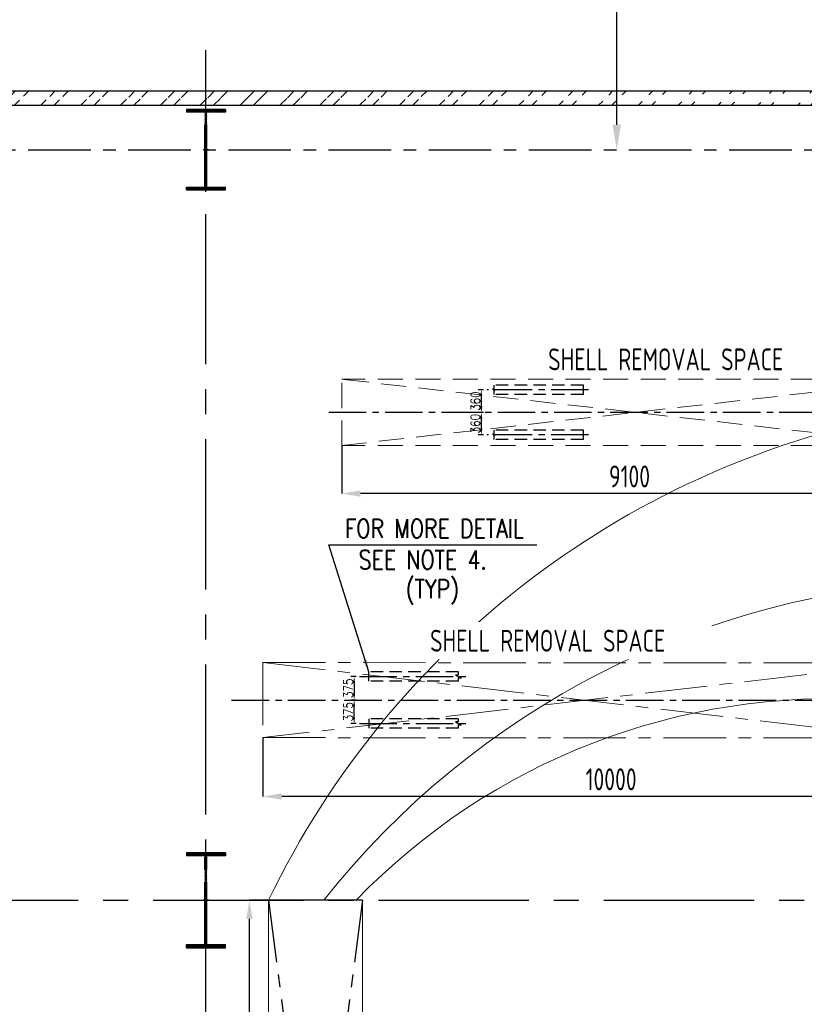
# Model space of a CAD drawing. Extents: x 18893 to 3351893, y -610358 to 406739.
# Tile 33 of 256: x 69056 to 81591, y 353262 to 369005. Entities that reach past the tile are written whole.
import ezdxf
from ezdxf.enums import TextEntityAlignment as Align

# ---------------------------------------------------------------- set-up
doc = ezdxf.new("R2010")
doc.units = 0
doc.header["$LTSCALE"] = 800
doc.header["$MEASUREMENT"] = 0
doc.set_wipeout_variables(frame=1)
for name, pattern in [('CENTER', [2, 1.25, -0.25, 0.25, -0.25]), ('CENTER2', [1.125, 0.75, -0.125, 0.125, -0.125]), ('DASHED', [0.75, 0.5, -0.25]), ('HIDDEN', [0.375, 0.25, -0.125]), ('HIDDENS', [0.25, 0.125, -0.125])]:
    doc.linetypes.add(name, pattern=pattern)
for name, color, linetype in [('CEN', 2, 'CENTER'), ('CL', 2, 'CENTER2'), ('COL', 1, 'CENTER'), ('GRID', 8, 'CENTER'), ('HATCH', 9, 'CONTINUOUS'), ('MECH_EQ', 6, 'CONTINUOUS'), ('WALL', 6, 'CONTINUOUS')]:
    doc.layers.add(name, color=color, linetype=linetype)
for name, color, linetype, lineweight in [('DIM', 4, 'CONTINUOUS', 13), ('EQUPT', 251, 'HIDDEN', 9), ('LOGO', 7, 'CONTINUOUS', 13), ('TEXT', 3, 'CONTINUOUS', 15)]:
    doc.layers.add(name, color=color, linetype=linetype, lineweight=lineweight)
doc.styles.add('ROMANC', font='romanc')
doc.styles.add('ROMANS', font='ISO9.shx', dxfattribs={"width": 0.8})
doc.styles.add('S1', font='SIMPLEX.SHX', dxfattribs={"height": 200})
doc.styles.add('S3', font='ROMANS1.SHX', dxfattribs={"width": 0.8})
doc.styles.get("Standard").update_dxf_attribs({"font": 'ISO9'})
doc.dimstyles.new('D100', dxfattribs={"dimscale": 100, "dimtxt": 2, "dimasz": 2, "dimexe": 1, "dimexo": 2, "dimgap": 1, "dimtad": 1, "dimdec": 0, "dimzin": 0, "dimdsep": 46, "dimtxsty": 'S3', "dimcen": 2, "dimdle": 1, "dimclrd": 9, "dimclre": 9, "dimclrt": 2, "dimadec": 0, "dimazin": 0, "dimtfac": 1, "dimtdec": 0, "dimtix": 1, "dimtmove": 2, "dimatfit": 3, "dimfxl": 0, "dimtolj": 1, "dimtzin": 0, "dimarcsym": 0})
doc.dimstyles.get("Standard").update_dxf_attribs({"dimtxt": 0.18, "dimasz": 0.18, "dimexe": 0.18, "dimexo": 0.0625, "dimgap": 0.09, "dimtad": 0, "dimtih": 1, "dimtoh": 1, "dimdec": 4, "dimzin": 0, "dimdsep": 46, "dimtxsty": 'Standard', "dimcen": 0.09, "dimadec": 0, "dimazin": 0, "dimtfac": 1, "dimtdec": 4, "dimtofl": 0, "dimtmove": 0, "dimatfit": 3, "dimfxl": 0, "dimtolj": 1, "dimtzin": 0, "dimarcsym": 0})
doc.dimstyles.new('STANDARD$0', dxfattribs={"dimtxt": 250, "dimasz": 200, "dimexe": 0, "dimexo": 0, "dimgap": 100, "dimtad": 1, "dimdec": 0, "dimzin": 0, "dimdsep": 46, "dimtxsty": 'S1', "dimcen": 0, "dimadec": 0, "dimazin": 0, "dimtfac": 1, "dimtdec": 0, "dimtmove": 2, "dimatfit": 3, "dimfxl": 0, "dimtolj": 1, "dimtzin": 0, "dimarcsym": 0})

# ---------------------------------------------------------------- blocks, each defined once
blk = doc.blocks.new('A$C1C927E47')
at = {"layer": 'COL'}
h = blk.add_hatch(dxfattribs=at)
h.set_pattern_fill('ANSI31', color=256, scale=100, style=0)
h.paths.add_polyline_path([(16, 0), (0, 0), (0, -710), (16, -710)])
h.paths.add_polyline_path([(16, 710), (0, 710), (0, 0), (16, 0)])
h.paths.add_polyline_path([(0, 710), (-16, 710), (-16, 0), (0, 0)])
h.paths.add_polyline_path([(0, 0), (-16, 0), (-16, -710), (0, -710)])
h.paths.add_polyline_path([(-310, -710), (-310, -760), (0, -760), (0, -710)])
h.paths.add_polyline_path([(310, -760), (310, -710), (0, -710), (0, -760)])
h.paths.add_polyline_path([(310, 710), (310, 760), (0, 760), (0, 710)])
h.paths.add_polyline_path([(-310, 760), (-310, 710), (0, 710), (0, 760)])
at = {"layer": 'COL', "color": 2}
for p, q in [((0, -792), (0, 792)), ((44, 0), (-44, 0))]:
    blk.add_line(p, q, dxfattribs=at)
at = {"layer": 'COL'}
for p, q in [((310, 760), (-310, 760)), ((-310, 760), (-310, 710)), ((310, 710), (-310, 710)), ((-16, -710), (-16, 710)), ((16, -710), (16, 710)), ((310, 760), (310, 710)), ((-310, -710), (310, -710)), ((-310, -760), (-310, -710)), ((-310, -760), (310, -760)), ((310, -760), (310, -710))]:
    blk.add_line(p, q, dxfattribs=at)
blk = doc.blocks.new('A$C14326149')
at = {"layer": 'COL'}
h = blk.add_hatch(dxfattribs=at)
h.set_pattern_fill('ANSI31', color=256, scale=100, style=0)
h.paths.add_polyline_path([(310, 640), (0, 640), (0, 600), (310, 600)])
h.paths.add_polyline_path([(0, 600), (0, 640), (-310, 640), (-310, 600)])
h.paths.add_polyline_path([(0, -640), (0, -600), (-310, -600), (-310, -640)])
h.paths.add_polyline_path([(0, -600), (0, -640), (310, -640), (310, -600)])
h.paths.add_polyline_path([(-16, 0), (0, 0), (0, 600), (-16, 600)])
h.paths.add_polyline_path([(0, 0), (16, 0), (16, 600), (0, 600)])
h.paths.add_polyline_path([(16, 0), (0, 0), (0, -600), (16, -600)])
h.paths.add_polyline_path([(-16, -600), (0, -600), (0, 0), (-16, 0)])
for p, q in [((310, 640), (-310, 640)), ((-310, 640), (-310, 600)), ((310, 640), (310, 600)), ((310, 600), (-310, 600)), ((-16, -600), (-16, 600)), ((16, -600), (16, 600)), ((-310, -600), (310, -600)), ((-310, -640), (-310, -600)), ((310, -640), (310, -600)), ((-310, -640), (310, -640))]:
    blk.add_line(p, q, dxfattribs=at)
at = {"layer": 'COL', "color": 2}
for p, q in [((0, -672), (0, 672)), ((44, 0), (-44, 0))]:
    blk.add_line(p, q, dxfattribs=at)
blk = doc.blocks.new('*D581')
at = {"layer": 'DIM', "color": 9, "lineweight": -2}
for p, q in [((82942, 358128), (82942, 356584)), ((72942, 357526), (72942, 356584)), ((82642, 356584), (73242, 356584))]:
    blk.add_line(p, q, dxfattribs=at)
at = {"layer": 'DIM', "color": 9}
for points in [[(73242, 356634), (73242, 356534), (72942, 356584)], [(82642, 356634), (82642, 356534), (82942, 356584)]]:
    blk.add_solid(points, dxfattribs=at)
at = {"layer": 'DIM', "insert": (78505, 356859), "char_height": 350, "attachment_point": 5, "style": 'ROMANS'}
blk.add_mtext('\\A1;10000', dxfattribs=at)
blk = doc.blocks.new('*D588')
at = {"layer": 'DIM', "color": 9, "lineweight": -2}
for p, q in [((83300, 362726), (83300, 361427)), ((74200, 362196), (74200, 361427)), ((83000, 361427), (74500, 361427))]:
    blk.add_line(p, q, dxfattribs=at)
at = {"layer": 'DIM', "color": 9}
for points in [[(74500, 361477), (74500, 361377), (74200, 361427)], [(83000, 361477), (83000, 361377), (83300, 361427)]]:
    blk.add_solid(points, dxfattribs=at)
at = {"layer": 'DIM', "insert": (78799, 361702), "char_height": 350, "attachment_point": 5, "style": 'ROMANS'}
blk.add_mtext('\\A1;9100', dxfattribs=at)
blk = doc.blocks.new('LPHI')
at = {"layer": 'EQUPT'}
for p, q in [((-140875, 140032), (-140875, 138510)), ((-140875, 140032), (-140575, 140032)), ((-140725, 140032), (-140725, 138510)), ((-140575, 140032), (-140575, 138510)), ((-151818, 139865), (-149545, 139871)), ((-151761, 138665), (-151761, 139865)), ((-150324, 139941), (-150324, 138601)), ((-150324, 139941), (-150284, 139941)), ((-150284, 139941), (-150284, 138601)), ((-150284, 139941), (-150284, 138601)), ((-150105, 139871), (-150105, 138671)), ((-149545, 139941), (-149545, 138601)), ((-149545, 139941), (-149505, 139941)), ((-149505, 139941), (-149505, 138601)), ((-149505, 139941), (-149505, 138601)), ((-149505, 139871), (-147045, 139871)), ((-147045, 139941), (-147045, 138601)), ((-147045, 139941), (-147005, 139941)), ((-147005, 139941), (-147005, 138601)), ((-147005, 139941), (-147005, 138601)), ((-147005, 139871), (-142205, 139871)), ((-143545, 139941), (-143545, 138601)), ((-143545, 139941), (-143505, 139941)), ((-143505, 139941), (-143505, 138601)), ((-143505, 139941), (-143505, 138601)), ((-142205, 139941), (-142205, 138601)), ((-142205, 139941), (-142165, 139941)), ((-142165, 139941), (-142165, 138601)), ((-142165, 139871), (-142045, 139871)), ((-142105, 139871), (-142105, 138671)), ((-142045, 139941), (-142045, 138601)), ((-142045, 139941), (-142005, 139941)), ((-142005, 139941), (-142005, 138601)), ((-142005, 139941), (-142005, 138601)), ((-142005, 139871), (-141625, 139871)), ((-141725, 139871), (-141725, 138671)), ((-141625, 139871), (-141625, 138671)), ((-141625, 139766), (-140875, 139766)), ((-141625, 138776), (-140875, 138776)), ((-151818, 138665), (-149545, 138671)), ((-150794, 138671), (-150794, 138547)), ((-150521, 138671), (-150521, 138547)), ((-150324, 138601), (-150284, 138601)), ((-149545, 138601), (-149505, 138601)), ((-149505, 138671), (-147045, 138671)), ((-147045, 138601), (-147005, 138601)), ((-147005, 138671), (-142205, 138671)), ((-143545, 138601), (-143505, 138601)), ((-142205, 138601), (-142165, 138601)), ((-142165, 138671), (-142045, 138671)), ((-142045, 138601), (-142005, 138601)), ((-142005, 138671), (-141625, 138671)), ((-140875, 138510), (-140575, 138510))]:
    blk.add_line(p, q, dxfattribs=at)
at = {"layer": 'EQUPT', "linetype": 'CENTER'}
for p, q in [((-162095, 139871), (-151822, 138665)), ((-162095, 139871), (-151818, 139865)), ((-162095, 139871), (-162095, 138671)), ((-151818, 139865), (-162095, 138671)), ((-162095, 138671), (-151811, 138665))]:
    blk.add_line(p, q, dxfattribs=at)
at = {"layer": 'EQUPT', "linetype": 'HIDDENS'}
for p, q in [((-150155, 139871), (-150155, 138671)), ((-150055, 139871), (-150055, 138671)), ((-143055, 139871), (-143055, 138671)), ((-142955, 139871), (-142955, 138671))]:
    blk.add_line(p, q, dxfattribs=at)
for centre in [(-149025, 139271), (-144777, 139271)]:
    blk.add_circle(centre, 280, dxfattribs=at)
at = {"layer": 'EQUPT'}
blk.add_circle((-146351, 139271), 110, dxfattribs=at)
blk.add_arc((-151307, 139265), 788, 130.3982, 229.6018, dxfattribs=at)
at = {"layer": 'EQUPT', "style": 'S3', "width": 0.8}
for s, p in [('N3', (-149170, 139057)), ('N4', (-146271, 138967)), ('N3', (-144922, 139057)), ('N5', (-150784, 138694))]:
    blk.add_text(s, height=200, dxfattribs=at).set_placement(p)
blk.add_text('RS', height=200, rotation=90, dxfattribs=at).set_placement((-149998, 138462), align=Align.CENTER)
blk = doc.blocks.new('*D603')
at = {"layer": 'DIM', "color": 9, "lineweight": -2}
for p, q in [((76468, 363086), (76381, 363086)), ((76431, 362986), (76431, 362826)), ((76468, 362726), (76381, 362726))]:
    blk.add_line(p, q, dxfattribs=at)
at = {"layer": 'DIM', "color": 9}
for points in [[(76414, 362986), (76448, 362986), (76431, 363086)], [(76414, 362826), (76448, 362826), (76431, 362726)]]:
    blk.add_solid(points, dxfattribs=at)
at = {"layer": 'DIM', "insert": (76336, 362906), "char_height": 150, "attachment_point": 5, "rotation": 90, "style": 'S3'}
blk.add_mtext('\\A1;360', dxfattribs=at)
blk = doc.blocks.new('*D604')
at = {"layer": 'DIM', "color": 9, "lineweight": -2}
for p, q in [((76468, 362726), (76381, 362726)), ((76431, 362626), (76431, 362466)), ((76468, 362366), (76381, 362366))]:
    blk.add_line(p, q, dxfattribs=at)
at = {"layer": 'DIM', "color": 9}
for points in [[(76414, 362626), (76448, 362626), (76431, 362726)], [(76414, 362466), (76448, 362466), (76431, 362366)]]:
    blk.add_solid(points, dxfattribs=at)
at = {"layer": 'DIM', "insert": (76336, 362546), "char_height": 150, "attachment_point": 5, "rotation": 90, "style": 'S3'}
blk.add_mtext('\\A1;360', dxfattribs=at)
blk = doc.blocks.new('*D605')
at = {"layer": 'DIM', "color": 9, "lineweight": -2}
for p, q in [((74434, 358501), (74349, 358501)), ((74399, 358401), (74399, 358226)), ((74434, 358126), (74349, 358126))]:
    blk.add_line(p, q, dxfattribs=at)
at = {"layer": 'DIM', "color": 9}
for points in [[(74382, 358401), (74415, 358401), (74399, 358501)], [(74382, 358226), (74415, 358226), (74399, 358126)]]:
    blk.add_solid(points, dxfattribs=at)
at = {"layer": 'DIM', "insert": (74304, 358314), "char_height": 150, "attachment_point": 5, "rotation": 90, "style": 'S3'}
blk.add_mtext('\\A1;375', dxfattribs=at)
blk = doc.blocks.new('*D606')
at = {"layer": 'DIM', "color": 9, "lineweight": -2}
for p, q in [((74434, 358126), (74349, 358126)), ((74399, 357851), (74399, 358026)), ((74434, 357751), (74349, 357751))]:
    blk.add_line(p, q, dxfattribs=at)
at = {"layer": 'DIM', "color": 9}
for points in [[(74382, 358026), (74415, 358026), (74399, 358126)], [(74382, 357851), (74415, 357851), (74399, 357751)]]:
    blk.add_solid(points, dxfattribs=at)
at = {"layer": 'DIM', "insert": (74304, 357939), "char_height": 150, "attachment_point": 5, "rotation": 90, "style": 'S3'}
blk.add_mtext('\\A1;375', dxfattribs=at)
blk = doc.blocks.new('*D637')
at = {"layer": 'DIM', "color": 9, "lineweight": -2}
for p, q in [((74532, 354926), (72726, 354926)), ((72726, 345126), (72726, 354626)), ((74532, 344826), (72726, 344826))]:
    blk.add_line(p, q, dxfattribs=at)
at = {"layer": 'DIM', "color": 9}
for points in [[(72676, 354626), (72776, 354626), (72726, 354926)], [(72676, 345126), (72776, 345126), (72726, 344826)]]:
    blk.add_solid(points, dxfattribs=at)
at = {"layer": 'DIM', "insert": (72451, 349876), "char_height": 350, "attachment_point": 5, "rotation": 90, "style": 'ROMANS'}
blk.add_mtext('\\A1;10100', dxfattribs=at)
blk = doc.blocks.new('*D655')
at = {"layer": 'DIM', "color": 4, "linetype": 'Continuous', "lineweight": -2}
blk.add_line((78595, 367326), (78595, 382026), dxfattribs=at)
at = {"layer": 'DIM', "color": 4, "linetype": 'Continuous'}
for points in [[(78528, 382026), (78662, 382026), (78595, 382426)], [(78528, 367326), (78662, 367326), (78595, 366926)]]:
    blk.add_solid(points, dxfattribs=at)
at = {"layer": 'DIM', "linetype": 'Continuous', "insert": (78195, 374676), "char_height": 500, "attachment_point": 5, "rotation": 90, "style": 'ROMANC'}
blk.add_mtext('\\A1;15500', dxfattribs=at)

msp = doc.modelspace()

# ---------------------------------------------------------------- hatches: boundary and pattern name
at = {"layer": 'HATCH'}
h = msp.add_hatch(dxfattribs=at)
h.set_pattern_fill('ANSI32', color=256, scale=1200, style=0)
h.set_pattern_definition([(45, (-23570.6, 235850.83), (-318.198, 318.198), []), (45, (-23358.5, 235850.83), (-318.198, 318.198), [])])
edge = h.paths.add_edge_path()
edge.add_line((59401.71, 367866.05), (86031.71, 367866.05))
edge.add_line((59631.71, 367636.05), (86031.71, 367636.57))

# ---------------------------------------------------------------- linework, layer by layer
at = {"layer": 'CEN'}
for p, q in [((73031.71, 354926.05), (73601.76, 350517.69)), ((74531.71, 354926.05), (74074.6, 351391.01))]:
    msp.add_line(p, q, dxfattribs=at)
at = {"layer": 'CL'}
for p, q in [((78145.48, 363086.05), (76518.45, 363086.05)), ((120492.39, 362726.05), (73899.36, 362726.05)), ((78145.48, 362366.05), (76518.45, 362366.05)), ((74483.71, 358501.05), (76264.7, 358501.05)), ((72441.71, 358126.05), (96606.15, 358126.05)), ((74483.71, 357751.05), (76264.7, 357751.05))]:
    msp.add_line(p, q, dxfattribs=at)
at = {"layer": 'DIM', "color": 8, "linetype": 'DASHED'}
for p, q in [((74200.11, 362196.05), (83577.65, 363256.05)), ((83577.65, 362196.05), (74200.11, 363256.05)), ((83577.65, 363256.05), (74200.11, 363256.05)), ((74200.11, 362196.05), (74200.11, 363256.05)), ((83577.65, 362196.05), (74200.11, 362196.05))]:
    msp.add_line(p, q, dxfattribs=at)
at = {"layer": 'DIM', "flags": 128}
msp.add_lwpolyline([(73031.71, 344826.05), (74531.71, 344826.05), (74531.71, 354926.05), (73031.71, 354926.05)], close=True, dxfattribs=at)
at = {"layer": 'DIM'}
for centre, radius, start, end in [((85794.15, 348783.77), 14163.59, 100.141989, 154.299524), ((84463.16, 346597.51), 13439.79, 92.393009, 141.706287), ((82011.58, 347623.23), 10525.47, 86.240527, 136.066442)]:
    msp.add_arc(centre, radius, start, end, dxfattribs=at)
at = {"layer": 'GRID', "linetype": 'CENTER2', "ltscale": 4}
for p, q in [((72031.71, 323896.19), (72031.71, 368515.12)), ((53190.05, 354926.05), (155634.78, 354926.05))]:
    msp.add_line(p, q, dxfattribs=at)
at = {"layer": 'GRID'}
msp.add_line((53190.05, 366926.05), (155634.78, 366926.05), dxfattribs=at)
at = {"layer": 'MECH_EQ', "color": 4, "linetype": 'HIDDEN'}
for p, q in [((76630.11, 363096.92), (76610.51, 363096.92)), ((76610.51, 363096.92), (76649.71, 363075.18)), ((78062.19, 363161.05), (76630.11, 363161.05)), ((76630.11, 363161.05), (76630.11, 363096.92)), ((76630.11, 363075.18), (76630.11, 363011.05)), ((76649.71, 363075.18), (76630.11, 363075.18)), ((78062.19, 363011.05), (78062.19, 363161.05)), ((78062.19, 363011.05), (76630.11, 363011.05)), ((78062.19, 362441.05), (76630.11, 362441.05)), ((76630.11, 362441.05), (76630.11, 362376.92)), ((78062.19, 362291.05), (78062.19, 362441.05)), ((76630.11, 362376.92), (76610.51, 362376.92)), ((76610.51, 362376.92), (76649.71, 362355.18)), ((76630.11, 362355.18), (76630.11, 362291.05)), ((76649.71, 362355.18), (76630.11, 362355.18)), ((78062.19, 362291.05), (76630.11, 362291.05)), ((74631.71, 358426.05), (74631.71, 358576.05)), ((76063.8, 358576.05), (74631.71, 358576.05)), ((76063.8, 358525.5), (76019.7, 358525.5)), ((76019.7, 358525.5), (76107.9, 358476.6)), ((76063.8, 358576.05), (76063.8, 358525.5)), ((76063.8, 358476.6), (76063.8, 358426.05)), ((76107.9, 358476.6), (76063.8, 358476.6)), ((76063.8, 358426.05), (74631.71, 358426.05)), ((74631.71, 357826.05), (74631.71, 357676.05)), ((76063.8, 357826.05), (74631.71, 357826.05)), ((76063.8, 357676.05), (74631.71, 357676.05)), ((76063.8, 357776.15), (76019.7, 357776.15)), ((76019.7, 357776.15), (76107.9, 357727.25)), ((76063.8, 357826.7), (76063.8, 357776.15)), ((76063.8, 357826.7), (76063.8, 357776.15)), ((76063.8, 357727.25), (76063.8, 357676.7)), ((76063.8, 357727.25), (76063.8, 357676.7)), ((76107.9, 357727.25), (76063.8, 357727.25))]:
    msp.add_line(p, q, dxfattribs=at)
at = {"layer": 'WALL'}
for points in [[(62311.71, 364261.48), (59401.71, 364261.48), (59401.71, 367866.05), (86031.71, 367866.05)], [(62081.71, 366596.48), (62081.71, 364491.48), (59631.71, 364491.48), (59631.71, 367636.05), (86031.71, 367636.05)]]:
    msp.add_lwpolyline(points, dxfattribs=at)

# ---------------------------------------------------------------- block references
at = {"layer": 'DIM'}
for name, p in [('A$C14326149', (72031.71, 366926.05)), ('LPHI', (235036.59, 218854.73))]:
    msp.add_blockref(name, p, dxfattribs=at)
at = {"layer": 'HATCH'}
msp.add_blockref('A$C1C927E47', (72031.71, 354926.05), dxfattribs=at)

# ---------------------------------------------------------------- texts
at = {"layer": 'LOGO', "color": 4, "insert": (76320.69, 350702.4), "char_height": 400, "width": 400, "attachment_point": 1, "rotation": 90, "style": 'ROMANS'}
msp.add_mtext('GSC \\PEXHAUSTERS', dxfattribs=at)
at = {"layer": 'TEXT', "style": 'ROMANS', "width": 0.8}
msp.add_text('SHELL REMOVAL SPACE', height=350, dxfattribs=at).set_placement((79377.93, 363398.65), align=Align.CENTER)
at = {"layer": 'TEXT', "style": 'S3', "width": 0.8}
msp.add_text('(TYP)', height=300, dxfattribs=at).set_placement((75222.17, 359753.32))
at = {"layer": 'TEXT', "insert": (74085.39, 361019.53), "char_height": 300, "width": 3294.0642, "attachment_point": 1, "style": 'S3'}
msp.add_mtext(' FOR MORE DETAIL \\P{\\W1.87853; }SEE NOTE 4.', dxfattribs=at)

# ---------------------------------------------------------------- dimensions: what is measured, and where the dimension line sits
at = {"layer": 'DIM', "linetype": 'Continuous'}
dim = msp.add_linear_dim(base=(78594.95, 382426.05), p1=(78594.95, 366926.05), p2=(78594.95, 382426.05), angle=90, dimstyle='STANDARD$0', override={"dimscale": 100, "dimtxt": 5, "dimasz": 4, "dimgap": 1.5, "dimtxsty": 'ROMANC', "dimclrd": 4, "dimclre": 256, "dimclrt": 256, "dimtix": 1}, dxfattribs=at)
dim.commit()
dim.dimension.update_dxf_attribs({"geometry": '*D655', "text_midpoint": (78194.95, 374676.05)})
at = {"layer": 'DIM'}
for base, p1, p2, dimstyle, override, picture, middle in [((76431.09, 362726.05), (76518.09, 363086.05), (76518.09, 362726.05), 'D100', {"dimtxt": 1.5, "dimasz": 1, "dimexe": 0.5, "dimexo": 0.5, "dimgap": 0.2, "dimclrt": 256}, '*D603', (76336.09, 362906.05)), ((76431.09, 362366.05), (76518.09, 362726.05), (76518.45, 362366.05), 'D100', {"dimtxt": 1.5, "dimasz": 1, "dimexe": 0.5, "dimexo": 0.5, "dimgap": 0.2, "dimclrt": 256}, '*D604', (76336.09, 362546.05)), ((74398.7, 358126.05), (74483.71, 358501.05), (74483.71, 358126.05), 'D100', {"dimtxt": 1.5, "dimasz": 1, "dimexe": 0.5, "dimexo": 0.5, "dimgap": 0.2, "dimclrt": 256}, '*D605', (74303.7, 358313.55)), ((74398.7, 358126.05), (74483.71, 357751.05), (74483.71, 358126.05), 'D100', {"dimtxt": 1.5, "dimasz": 1, "dimexe": 0.5, "dimexo": 0.5, "dimgap": 0.2, "dimclrt": 256}, '*D606', (74303.7, 357938.55)), ((72725.56, 354926.05), (74531.71, 344826.05), (74531.71, 354926.05), 'STANDARD$0', {"dimtxt": 350, "dimasz": 300, "dimtxsty": 'ROMANS', "dimclrd": 9, "dimclre": 9, "dimclrt": 256, "dimtix": 1}, '*D637', (72450.56, 349876.05))]:
    dim = msp.add_linear_dim(base=base, p1=p1, p2=p2, angle=90, dimstyle=dimstyle, override=override, dxfattribs=at)
    dim.commit()
    dim.dimension.update_dxf_attribs({"geometry": picture, "text_midpoint": middle})
for base, p1, p2, picture, middle in [((74200.11, 361427.47), (83300.11, 362726.05), (74200.11, 362196.05), '*D588', (78798.77, 361702.47)), ((72941.88, 356584.18), (82941.76, 358128.26), (72941.88, 357526.05), '*D581', (78505.23, 356859.18))]:
    dim = msp.add_linear_dim(base=base, p1=p1, p2=p2, dimstyle='STANDARD$0', override={"dimtxt": 350, "dimasz": 300, "dimtxsty": 'ROMANS', "dimclrd": 9, "dimclre": 9, "dimclrt": 256, "dimtix": 1}, dxfattribs=at)
    dim.commit()
    dim.dimension.update_dxf_attribs({"geometry": picture, "text_midpoint": middle, "dimtype": 160})

# ---------------------------------------------------------------- next in the draw order: wipeouts: each hides what was drawn before it
msp.add_wipeout([(74868.62, 358777.7), (80113.62, 358777.7), (80113.62, 359372.7), (74868.62, 359372.7)]).dxf.layer = 'TEXT'

# ---------------------------------------------------------------- next in the draw order: texts
at = {"layer": 'TEXT', "style": 'ROMANS', "width": 0.8}
msp.add_text('SHELL REMOVAL SPACE', height=350, dxfattribs=at).set_placement((77491.12, 358900.2), align=Align.CENTER)

# ---------------------------------------------------------------- next in the draw order: leaders
at = {"layer": 'DIM'}
msp.add_leader([(74631.71, 358576.05), (73997.23, 360608.32), (77317.92, 360608.32)], dimstyle='Standard', override={"dimscale": 200, "dimtxt": 2, "dimasz": 1, "dimexe": 0, "dimexo": 0, "dimgap": 0.5, "dimtad": 0, "dimtih": 0, "dimtoh": 0, "dimdec": 0, "dimcen": 0, "dimclrd": 256, "dimclre": 256, "dimclrt": 256, "dimtdec": 0, "dimtofl": 1, "dimatfit": 0, "dimfxl": 0}, dxfattribs=at)

doc.saveas('drawing.dxf')
